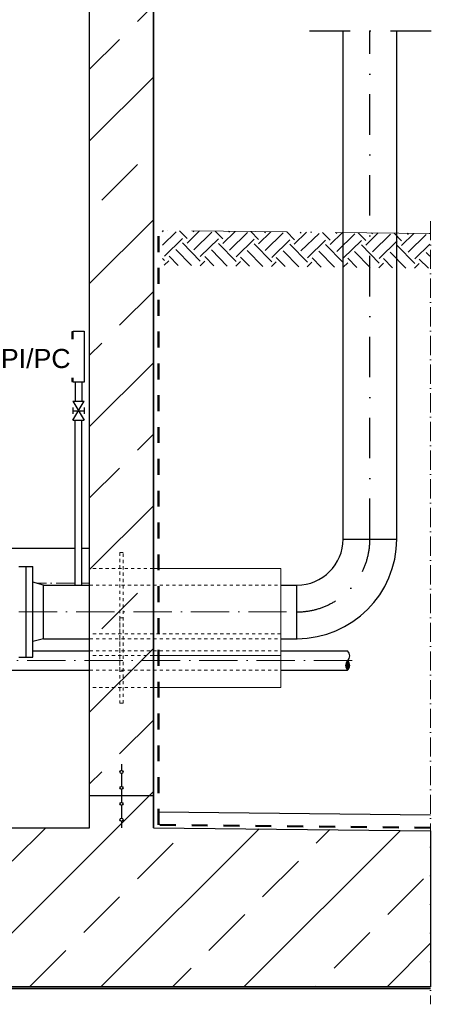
# Model space of a CAD drawing. Header units: millimetres. Extents: x -48448 to 452754, y -13941 to 17062.
# Tile 22 of 256: x -33547 to -32255, y 2525 to 5619. Entities that reach past the tile are written whole.
import ezdxf

# ---------------------------------------------------------------- set-up
doc = ezdxf.new("R2010")
doc.units = ezdxf.units.MM
for name, pattern in [('ACAD_ISO10W100', [18, 12, -3, 0, -3]), ('DASHDOT', [25.4, 12.7, -6.35, 0, -6.35]), ('JIS_02_1.0', [2, 1, -1])]:
    doc.linetypes.add(name, pattern=pattern)
doc.layers.add('Beschriftung', color=7, linetype='Continuous')
doc.styles.add('LBB3.5M1000', font='isocp.shx', dxfattribs={"height": 3.5})

msp = doc.modelspace()

# ---------------------------------------------------------------- hatches: boundary and pattern name
at = {"lineweight": 13}
h = msp.add_hatch(dxfattribs=at)
h.set_pattern_fill('ANSI33', color=256, scale=50, style=0)
h.set_pattern_definition([(45, (-29136.5, 0), (-224.506, 224.506), []), (45, (-28912, 0), (-224.506, 224.506), [158.75, -79.375])])
h.paths.add_polyline_path([(-37422.382, 5973.158), (-37467.358, 5971.707), (-37477.676, 5981.38), (-37477.676, 6158.475), (-37468.006, 6168.789), (-36387.436, 6206.651), (-36387.436, 6375.37), (-36367.436, 6395.37), (-36247.436, 6395.37), (-36227.436, 6375.37), (-36227.436, 6011.709), (-37167.739, 5981.374), (-37167.415, 5971.379), (-37127.436, 5972.669), (-37127.436, 3079.77), (-33327.436, 3079.77), (-33327.436, 6095.262), (-33287.457, 6096.551), (-33287.78, 6106.546), (-35227.436, 6043.97), (-35227.436, 6375.37), (-35207.436, 6395.37), (-35087.436, 6395.37), (-35067.436, 6375.37), (-35067.436, 6249.236), (-33190.245, 6309.797), (-33179.911, 6320.13), (-33179.911, 6450.345), (-33169.72, 6460.537), (-32989.907, 6466.338), (-32979.911, 6456.343), (-32979.911, 6126.484), (-32989.584, 6116.166), (-33034.56, 6114.715), (-33075.829, 6153.405), (-33074.54, 6113.426), (-33167.415, 6110.429), (-33167.093, 6100.434), (-33127.436, 6101.714), (-33127.436, 3079.77), (-32257.212, 3069.974), (-32257.101, 2579.77), (-38050.174, 2579.77), (-38050.174, 3071.634), (-37327.436, 3079.77), (-37327.436, 5966.216), (-37287.457, 5967.506), (-37287.78, 5977.501), (-37382.402, 5974.448), (-37383.692, 6014.427)])
h = msp.add_hatch()
h.set_pattern_fill('EARTH', color=256, scale=12.5, angle=44.355047, style=0)
h.set_pattern_definition([(44.35505, (-7855.06, 42872.126), (1.26356, 112.24609), [79.375, -79.375]), (44.35505, (-7875.87, 42893.41), (1.26356, 112.24609), [79.375, -79.375]), (44.35505, (-7896.68, 42914.69), (1.26356, 112.24609), [79.375, -79.375]), (134.35505, (-7896.52, 42928.72), (-112.24609, 1.26356), [79.375, -79.375]), (134.35505, (-7875.24, 42949.53), (-112.24609, 1.26356), [79.375, -79.375]), (134.35505, (-7853.956, 42970.34), (-112.24609, 1.26356), [79.375, -79.375])])
h.paths.add_polyline_path([(-33099.037, 4955.951), (-33099.037, 4846.898), (-32260.26, 4837.456), (-32259.033, 4946.495)])
h = msp.add_hatch(color=256)
h.dxf.hatch_style = 1
h.paths.add_polyline_path([(-32517.499, 3574.62, 0.43057008), (-32517.499, 3604.77, 0.43057008)])
h = msp.add_hatch(dxfattribs=at)
h.set_pattern_fill('ANSI33', color=256, scale=50, style=0)
h.set_pattern_definition([(45, (101448.6, 41179.55), (-224.5064, 224.5064), []), (45, (101673.12, 41179.55), (-224.5064, 224.5064), [158.75, -79.375])])
h.paths.add_polyline_path([(-33232.436, 3254.943, 1), (-33222.436, 3254.943, 1)], flags=17)
h = msp.add_hatch(dxfattribs=at)
h.set_pattern_fill('ANSI33', color=256, scale=50, style=0)
h.set_pattern_definition([(45, (101448.6, 41129.55), (-224.5064, 224.5064), []), (45, (101673.12, 41129.55), (-224.5064, 224.5064), [158.75, -79.375])])
h.paths.add_polyline_path([(-33232.436, 3204.943, 1), (-33222.436, 3204.943, 1)], flags=17)
h = msp.add_hatch(dxfattribs=at)
h.set_pattern_fill('ANSI33', color=256, scale=50, style=0)
h.set_pattern_definition([(45, (101448.6, 41079.2), (-224.5064, 224.5064), []), (45, (101673.12, 41079.2), (-224.5064, 224.5064), [158.75, -79.375])])
h.paths.add_polyline_path([(-33232.436, 3154.597, 1), (-33222.436, 3154.597, 1)], flags=17)
h = msp.add_hatch(dxfattribs=at)
h.set_pattern_fill('ANSI33', color=256, scale=50, style=0)
h.set_pattern_definition([(45, (101448.6, 41029.2), (-224.5064, 224.5064), []), (45, (101673.12, 41029.2), (-224.5064, 224.5064), [158.75, -79.375])])
h.paths.add_polyline_path([(-33232.436, 3104.597, 1), (-33222.436, 3104.597, 1)], flags=17)

# ---------------------------------------------------------------- linework, layer by layer
for p, q in [((-33327.436, 3079.77), (-33327.436, 6105.267)), ((-33127.436, 3079.77), (-33127.436, 6111.719)), ((-32531.586, 3986.77), (-32531.586, 5583.306)), ((-32363.286, 3986.77), (-32363.286, 5583.306)), ((-32531.586, 3986.77), (-32363.286, 3986.77)), ((-33372.842, 3957.32), (-33697.436, 3957.32)), ((-33327.436, 3957.32), (-33351.542, 3957.32)), ((-33472.436, 3841.92), (-33327.436, 3841.92)), ((-32727.436, 3841.92), (-32677.436, 3841.92)), ((-32677.436, 3673.62), (-32677.436, 3841.92)), ((-33472.436, 3673.62), (-33327.436, 3673.62)), ((-32727.436, 3673.62), (-32677.436, 3673.62)), ((-32727.436, 3634.92), (-32517.499, 3634.92)), ((-32727.436, 3574.62), (-32517.499, 3574.62)), ((-33227.436, 3279.77), (-33227.436, 3259.943)), ((-33227.436, 3249.943), (-33227.436, 3209.943)), ((-33227.436, 3199.943), (-33227.436, 3159.597)), ((-33127.436, 3179.77), (-33327.436, 3179.77)), ((-33227.436, 3149.597), (-33227.436, 3109.597)), ((-33111.324, 3129.592), (-32257.101, 3119.976)), ((-33227.436, 3099.597), (-33227.436, 3079.77)), ((-35227.436, 3079.77), (-33327.436, 3079.77)), ((-33127.436, 3079.77), (-32257.101, 3069.973)), ((-38050.174, 2579.77), (-32257.101, 2579.77)), ((-38050.174, 2574.77), (-32257.101, 2574.77))]:
    msp.add_line(p, q)
at = {"linetype": 'DASHDOT', "ltscale": 10}
for p, q in [((-32636.753, 5583.306), (-32254.84, 5583.306)), ((-32447.436, 3986.77), (-32447.436, 5583.306))]:
    msp.add_line(p, q, dxfattribs=at)
at = {"linetype": 'ACAD_ISO10W100', "lineweight": 13, "ltscale": 5}
msp.add_line((-32257.101, 4985.304), (-32257.101, 2524.77), dxfattribs=at)
at = {"linetype": 'ACAD_ISO10W100', "lineweight": 13, "ltscale": 25}
msp.add_line((-32257.101, 4946.473), (-33127.436, 4956.27), dxfattribs=at)
at = {"linetype": 'JIS_02_1.0', "lineweight": 50, "ltscale": 50}
for p, q in [((-33111.324, 3088.487), (-33111.324, 4956.089)), ((-32257.101, 3079.345), (-33111.324, 3088.487))]:
    msp.add_line(p, q, dxfattribs=at)
at = {"linetype": 'Continuous', "lineweight": -2, "ltscale": 10}
for p, q in [((-33380.192, 4419.771), (-33344.192, 4359.771)), ((-33380.192, 4359.771), (-33344.192, 4419.771)), ((-33380.192, 4419.771), (-33344.192, 4419.771)), ((-33380.192, 4399.77), (-33380.192, 4379.771)), ((-33344.192, 4399.77), (-33344.192, 4379.771)), ((-33380.192, 4389.771), (-33344.192, 4389.771)), ((-33380.192, 4359.771), (-33344.192, 4359.771)), ((-33372.842, 3841.92), (-33372.842, 4359.771)), ((-33351.542, 3841.92), (-33351.542, 4359.771)), ((-33549.436, 3900.27), (-33505.436, 3900.27)), ((-33527.436, 3900.27), (-33527.436, 3615.27)), ((-33505.436, 3615.27), (-33505.436, 3900.27)), ((-33472.436, 3841.92), (-33505.436, 3850.763)), ((-33472.436, 3673.62), (-33472.436, 3841.92)), ((-33472.436, 3673.62), (-33505.436, 3664.778)), ((-33505.436, 3634.92), (-33327.436, 3634.92)), ((-33549.436, 3615.27), (-33505.436, 3615.27)), ((-33702.436, 3574.62), (-33327.436, 3574.62))]:
    msp.add_line(p, q, dxfattribs=at)
at = {"linetype": 'JIS_02_1.0', "lineweight": 18, "ltscale": 10}
for p, q in [((-33127.436, 3894.27), (-33327.436, 3894.27)), ((-33327.436, 3841.92), (-32727.436, 3841.92)), ((-32727.436, 3688.92), (-33327.436, 3688.92)), ((-33327.436, 3673.62), (-32727.436, 3673.62)), ((-33327.436, 3634.92), (-32727.436, 3634.92)), ((-33127.436, 3621.27), (-33327.436, 3621.27)), ((-33327.436, 3574.62), (-32727.436, 3574.62)), ((-33127.436, 3520.62), (-33327.436, 3520.62))]:
    msp.add_line(p, q, dxfattribs=at)
at = {"lineweight": 13}
for p, q in [((-33127.436, 3894.27), (-32727.436, 3894.27)), ((-32727.436, 3894.27), (-32727.436, 3621.27)), ((-32727.436, 3621.27), (-33127.436, 3621.27)), ((-32727.436, 3621.27), (-32727.436, 3520.62)), ((-32727.436, 3520.62), (-33127.436, 3520.62))]:
    msp.add_line(p, q, dxfattribs=at)
at = {"linetype": 'ACAD_ISO10W100', "lineweight": 18, "ltscale": 5}
for p, q in [((-33372.842, 3847.77), (-33494.269, 3847.77)), ((-33327.436, 3847.77), (-33351.542, 3847.77))]:
    msp.add_line(p, q, dxfattribs=at)
at = {"linetype": 'ACAD_ISO10W100', "lineweight": 18, "ltscale": 10}
for p, q in [((-34089.936, 3757.77), (-32677.436, 3757.77)), ((-32503.238, 3604.77), (-33702.436, 3604.77))]:
    msp.add_line(p, q, dxfattribs=at)
for points in [[(-33127.436, 6101.714), (-33127.436, 3079.77), (-32257.212, 3069.974), (-32257.101, 2579.77), (-38050.174, 2579.77)], [(-37127.436, 3079.77), (-33327.436, 3079.77), (-33327.436, 6095.262)]]:
    msp.add_lwpolyline(points)
at = {"linetype": 'Continuous', "ltscale": 10}
for points in [[(-33379.57, 4637.761), (-33383.397, 4637.761), (-33383.397, 4481.779), (-33379.57, 4481.779)], [(-33379.57, 4639.77), (-33344.814, 4639.77), (-33344.814, 4479.77), (-33379.57, 4479.77)]]:
    msp.add_lwpolyline(points, close=True, dxfattribs=at)
at = {"linetype": 'JIS_02_1.0', "lineweight": 18, "ltscale": 10}
for points in [[(-33232.436, 3944.27), (-33232.436, 3571.27), (-33222.436, 3571.27), (-33222.436, 3944.27)], [(-33232.436, 3738.92), (-33232.436, 3470.62), (-33222.436, 3470.62), (-33222.436, 3738.92)]]:
    msp.add_lwpolyline(points, close=True, dxfattribs=at)
for centre in [(-33227.436, 3254.943), (-33227.436, 3204.943), (-33227.436, 3154.597), (-33227.436, 3104.597)]:
    msp.add_circle(centre, 5)
for radius in [313.15, 144.85]:
    msp.add_arc((-32676.436, 3986.77), radius, 270, 0)
at = {"linetype": 'DASHDOT', "ltscale": 10}
msp.add_arc((-32676.436, 3986.77), 229, 270, 0, dxfattribs=at)
at = {"linetype": 'Continuous', "ltscale": 10}
for centre, start, end in [((-32531.759, 3619.845), 313.40947, 46.59053), ((-32503.238, 3589.695), 133.40947, 226.59053), ((-32531.759, 3589.695), 313.40947, 46.59053)]:
    msp.add_arc(centre, 20.751, start, end, dxfattribs=at)

# ---------------------------------------------------------------- next in the draw order: texts
at = {"layer": 'Beschriftung', "color": 1, "insert": (-33606.105, 4583.936), "char_height": 60, "width": 219.13903, "attachment_point": 1, "style": 'LBB3.5M1000', "bg_fill": 2}
msp.add_mtext('{\\fArial|b0|i0|c0|p34;\\C256;PI/PC}', dxfattribs=at)

# ---------------------------------------------------------------- next in the draw order: linework, layer by layer
at = {"linetype": 'Continuous', "lineweight": -2, "ltscale": 10}
for p, q in [((-33372.842, 4480.482), (-33372.842, 4419.771)), ((-33351.542, 4480.482), (-33351.542, 4419.771))]:
    msp.add_line(p, q, dxfattribs=at)

doc.saveas('drawing.dxf')
